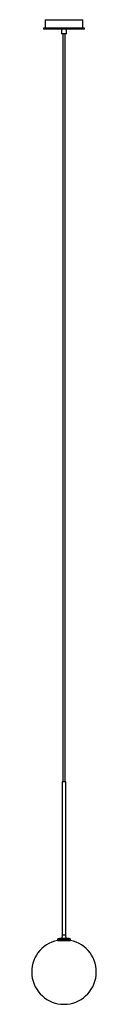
# Paper-space layout '_Frontal' of a CAD drawing. Header units: millimetres. Extents: x -100 to 100, y -3048 to 0.
import ezdxf

# ---------------------------------------------------------------- set-up
doc = ezdxf.new("R2010")
doc.units = ezdxf.units.MM

psp = doc.layouts.new('_Frontal')

# ---------------------------------------------------------------- linework, layer by layer
at = {"color": 7, "linetype": 'Continuous', "lineweight": 25}
for p, q in [((-58.5, 0), (-58.5, -26)), ((-58.5, 0), (58.5, 0)), ((58.5, -26), (58.5, 0)), ((-63.5, -26), (-63.5, -29)), ((63.5, -26), (-63.5, -26)), ((63.5, -29), (-63.5, -29)), ((-8, -29), (-8, -44)), ((8, -44), (8, -29)), ((63.5, -29), (63.5, -26)), ((8, -44), (-8, -44)), ((-4, -44), (-4, -2360)), ((4, -2360), (4, -44)), ((-5.9, -2360), (-5.9, -2834)), ((5.9, -2360), (-5.9, -2360)), ((5.9, -2834), (5.9, -2360)), ((-5.9, -2834), (-6.7, -2844)), ((5.9, -2834), (-5.9, -2834)), ((6.7, -2844), (5.9, -2834)), ((-20, -2847.4), (-20, -2850.4)), ((-20, -2850.4), (20, -2850.4)), ((-7, -2844), (7, -2844)), ((20, -2850.4), (20, -2847.4))]:
    psp.add_line(p, q, dxfattribs=at)
at = {"color": 8, "linetype": 'Continuous', "lineweight": 25}
for p, q in [((-20, -2847.4), (20, -2847.4)), ((-18.4, -2845.4), (18.4, -2845.4))]:
    psp.add_line(p, q, dxfattribs=at)
at = {"color": 7, "linetype": 'Continuous', "lineweight": 25}
for centre, radius, start, end in [((0, -2948.4), 100, 101.537, 78.463), ((-18, -2847.4), 2, 100.7779, 180), ((18, -2847.4), 2, 0, 79.2221)]:
    psp.add_arc(centre, radius, start, end, dxfattribs=at)
for points, knots in [([(-6.9, -2844.1), (-8.1, -2844.1), (-11.9, -2844.3), (-15.7, -2844.9), (-18.4, -2845.4)], [0, 0, 0, 0, 0.296147, 1, 1, 1, 1]), ([(18.4, -2845.4), (16.7, -2845.1), (13.3, -2844.5), (9.4, -2844.1), (7.3, -2844), (6.9, -2844)], [0, 0, 0, 0, 0.445717, 0.892097, 1, 1, 1, 1])]:
    psp.add_open_spline(points, degree=3, knots=knots, dxfattribs=at)

doc.saveas('drawing.dxf')
